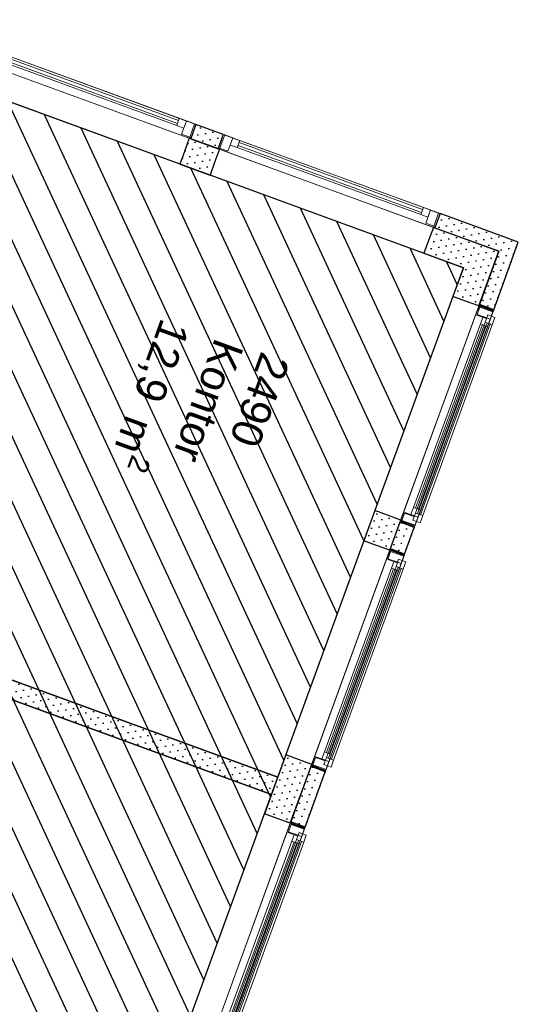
# Model space of a CAD drawing. Header units: millimetres. Extents: x 112481703 to 112588235, y 1264638581 to 1264713486.
# Tile 100 of 256: x 112562396 to 112565658, y 1264650239 to 1264656674. Entities that reach past the tile are written whole.
import ezdxf
from ezdxf.enums import TextEntityAlignment as Align

# ---------------------------------------------------------------- set-up
doc = ezdxf.new("R2010")
doc.units = ezdxf.units.MM
doc.header["$LTSCALE"] = 0.5
doc.header["$MEASUREMENT"] = 0
doc.linetypes.add('PLINE', pattern=[0])
for name, color, linetype in [('231- Bærende yttervegger', 7, 'Continuous'), ('231- Bærende yttervegger (Skravur)', 7, 'Continuous'), ('231- Bærende yttervegger (Skravur)(Nye konstruksjoner)', 7, 'Continuous'), ('231- Bærende yttervegger(Nye konstruksjoner)', 7, 'Continuous'), ('242- Ikke-bærende innervegger', 7, 'Continuous'), ('242- Ikke-bærende innervegger (Skravur)', 7, 'Continuous'), ('862- M___Nettoareal', 7, 'Continuous'), ('862- M___Nettoareal (1-100)', 7, 'Continuous'), ('862- M___Nettoareal(Polylinje)', 7, 'Continuous'), ('LA_farge_dekke_asfalt2', 7, 'Continuous')]:
    doc.layers.add(name, color=color, linetype=linetype)
doc.layers.add('234- Vinduer_ dører_ porter(Nye konstruksjoner)', color=7, linetype='Continuous', lineweight=0)
doc.styles.add('GENERATED_STYLE_1', font='arial.ttf')
pattern_1 = [(249.95599, (112557650, 1264717795), (-81.35699, 29.68231), [0, -50]), (249.95599, (112557682.11, 1264717756.67), (-81.35699, 29.68231), [0, -50])]

# ---------------------------------------------------------------- blocks, each defined once
blk = doc.blocks.new('Kontor_2490_55', base_point=(112563093.5, 1264654150.1))
at = {"layer": '862- M___Nettoareal(Polylinje)', "linetype": 'PLINE', "flags": 128}
blk.add_lwpolyline([(112565299.3, 1264655053.5), (112561785.8, 1264656335.3), (112560865.5, 1264653812.9), (112561278.9, 1264653662.1), (112560984.1, 1264652854.2), (112564084.2, 1264651723.2)], close=True, dxfattribs=at)
blk = doc.blocks.new('Landskap_2500_56', base_point=(112560777.1, 1264650164.5))
at = {"layer": '862- M___Nettoareal(Polylinje)', "linetype": 'PLINE', "flags": 128}
blk.add_lwpolyline([(112564043.1, 1264651610.5), (112560943, 1264652741.5), (112560223.2, 1264650768.7), (112560182.1, 1264650656), (112558059, 1264651430.6), (112556649.9, 1264651944.7), (112556615.6, 1264651850.7), (112555582.2, 1264649018.4), (112559424.5, 1264647616.5), (112562214.6, 1264646598.6)], close=True, dxfattribs=at)
blk = doc.blocks.new('Vindu[90]', base_point=(112557650, 1264717795))
at = {"layer": '234- Vinduer_ dører_ porter(Nye konstruksjoner)', "linetype": 'PLINE'}
for p, q in [((112565401.5, 1264654808.6), (112564884, 1264653390)), ((112565409, 1264654805.8), (112565401.5, 1264654808.6)), ((112565405.6, 1264654796.4), (112565409, 1264654805.8)), ((112565495.5, 1264654774.3), (112565409, 1264654805.8)), ((112565495.5, 1264654774.3), (112565409, 1264654805.8)), ((112565495.5, 1264654774.3), (112564977.9, 1264653355.8)), ((112565386.4, 1264654743.8), (112565405.6, 1264654796.4)), ((112565449.4, 1264654720.9), (112565386.4, 1264654743.8)), ((112565405.6, 1264654796.4), (112565492, 1264654764.9)), ((112565440.8, 1264654697.4), (112565457.9, 1264654744.4)), ((112565457.9, 1264654744.4), (112565449.4, 1264654720.9)), ((112565481.4, 1264654735.8), (112565457.9, 1264654744.4)), ((112565457.9, 1264654744.4), (112565504.9, 1264654727.2)), ((112565492, 1264654764.9), (112565481.4, 1264654735.8)), ((112565495.5, 1264654774.3), (112565492, 1264654764.9)), ((112564985.6, 1264653449.8), (112565440.8, 1264654697.4)), ((112564999.7, 1264653444.7), (112565454.9, 1264654692.2)), ((112565473.7, 1264654685.4), (112565018.5, 1264653437.8)), ((112565487.8, 1264654680.2), (112565032.6, 1264653432.7)), ((112565487.8, 1264654680.2), (112565440.8, 1264654697.4)), ((112565504.9, 1264654727.2), (112565487.8, 1264654680.2)), ((112564891.5, 1264653387.3), (112564884, 1264653390)), ((112564891.5, 1264653387.3), (112564894.9, 1264653396.7)), ((112564894.9, 1264653396.7), (112564914.1, 1264653449.3)), ((112564894.9, 1264653396.7), (112564981.4, 1264653365.2)), ((112564914.1, 1264653449.3), (112564977.1, 1264653426.3)), ((112564968.5, 1264653402.9), (112564985.6, 1264653449.8)), ((112564977.1, 1264653426.3), (112564968.5, 1264653402.9)), ((112564968.5, 1264653402.9), (112564992, 1264653394.3)), ((112565015.5, 1264653385.7), (112564968.5, 1264653402.9)), ((112564992, 1264653394.3), (112564981.4, 1264653365.2)), ((112564985.6, 1264653449.8), (112565032.6, 1264653432.7)), ((112565032.6, 1264653432.7), (112565015.5, 1264653385.7)), ((112564977.9, 1264653355.8), (112564891.5, 1264653387.3)), ((112564977.9, 1264653355.8), (112564891.5, 1264653387.3)), ((112564981.4, 1264653365.2), (112564977.9, 1264653355.8))]:
    blk.add_line(p, q, dxfattribs=at)
blk = doc.blocks.new('Vindu[91]', base_point=(112557650, 1264717795))
at = {"layer": '234- Vinduer_ dører_ porter(Nye konstruksjoner)', "linetype": 'PLINE'}
for p, q in [((112564818.9, 1264653211.5), (112564301.3, 1264651793)), ((112564803.8, 1264653146.8), (112564823, 1264653199.4)), ((112564826.4, 1264653208.8), (112564818.9, 1264653211.5)), ((112564823, 1264653199.4), (112564826.4, 1264653208.8)), ((112564823, 1264653199.4), (112564909.4, 1264653167.9)), ((112564912.8, 1264653177.3), (112564826.4, 1264653208.8)), ((112564912.8, 1264653177.3), (112564826.4, 1264653208.8)), ((112564912.8, 1264653177.3), (112564395.3, 1264651758.7)), ((112564866.7, 1264653123.8), (112564803.8, 1264653146.8)), ((112564858.1, 1264653100.4), (112564875.3, 1264653147.3)), ((112564875.3, 1264653147.3), (112564866.7, 1264653123.8)), ((112564898.8, 1264653138.8), (112564875.3, 1264653147.3)), ((112564875.3, 1264653147.3), (112564922.2, 1264653130.2)), ((112564909.4, 1264653167.9), (112564898.8, 1264653138.8)), ((112564912.8, 1264653177.3), (112564909.4, 1264653167.9)), ((112564403, 1264651852.8), (112564858.1, 1264653100.4)), ((112564417.1, 1264651847.7), (112564872.2, 1264653095.2)), ((112564891, 1264653088.4), (112564435.9, 1264651840.8)), ((112564905.1, 1264653083.2), (112564449.9, 1264651835.7)), ((112564905.1, 1264653083.2), (112564858.1, 1264653100.4)), ((112564922.2, 1264653130.2), (112564905.1, 1264653083.2)), ((112564312.3, 1264651799.7), (112564331.5, 1264651852.3)), ((112564331.5, 1264651852.3), (112564394.4, 1264651829.3)), ((112564385.8, 1264651805.8), (112564403, 1264651852.8)), ((112564403, 1264651852.8), (112564449.9, 1264651835.7)), ((112564308.8, 1264651790.3), (112564301.3, 1264651793)), ((112564308.8, 1264651790.3), (112564312.3, 1264651799.7)), ((112564395.3, 1264651758.7), (112564308.8, 1264651790.3)), ((112564395.3, 1264651758.7), (112564308.8, 1264651790.3)), ((112564312.3, 1264651799.7), (112564398.7, 1264651768.1)), ((112564394.4, 1264651829.3), (112564385.8, 1264651805.8)), ((112564385.8, 1264651805.8), (112564409.3, 1264651797.3)), ((112564432.8, 1264651788.7), (112564385.8, 1264651805.8)), ((112564409.3, 1264651797.3), (112564398.7, 1264651768.1)), ((112564449.9, 1264651835.7), (112564432.8, 1264651788.7)), ((112564398.7, 1264651768.1), (112564395.3, 1264651758.7))]:
    blk.add_line(p, q, dxfattribs=at)
blk = doc.blocks.new('Vindu[92]', base_point=(112557650, 1264717795))
at = {"layer": '234- Vinduer_ dører_ porter(Nye konstruksjoner)', "linetype": 'PLINE'}
for p, q in [((112564167.7, 1264651426.6), (112563650.1, 1264650008.1)), ((112564152.6, 1264651361.9), (112564171.7, 1264651414.5)), ((112564175.2, 1264651423.9), (112564167.7, 1264651426.6)), ((112564171.7, 1264651414.5), (112564175.2, 1264651423.9)), ((112564171.7, 1264651414.5), (112564258.2, 1264651383)), ((112564261.6, 1264651392.4), (112564175.2, 1264651423.9)), ((112564261.6, 1264651392.4), (112564175.2, 1264651423.9)), ((112564261.6, 1264651392.4), (112563744.1, 1264649973.8)), ((112564215.5, 1264651338.9), (112564152.6, 1264651361.9)), ((112564206.9, 1264651315.4), (112564224.1, 1264651362.4)), ((112564224.1, 1264651362.4), (112564215.5, 1264651338.9)), ((112564247.5, 1264651353.8), (112564224.1, 1264651362.4)), ((112564224.1, 1264651362.4), (112564271, 1264651345.3)), ((112564258.2, 1264651383), (112564247.5, 1264651353.8)), ((112564271, 1264651345.3), (112564253.9, 1264651298.3)), ((112564261.6, 1264651392.4), (112564258.2, 1264651383)), ((112563751.8, 1264650067.9), (112564206.9, 1264651315.4)), ((112563765.9, 1264650062.7), (112564221, 1264651310.3)), ((112564239.8, 1264651303.4), (112563784.6, 1264650055.9)), ((112564253.9, 1264651298.3), (112563798.7, 1264650050.7)), ((112564253.9, 1264651298.3), (112564206.9, 1264651315.4)), ((112563661.1, 1264650014.7), (112563680.3, 1264650067.4)), ((112563680.3, 1264650067.4), (112563743.2, 1264650044.4)), ((112563734.6, 1264650020.9), (112563751.8, 1264650067.9)), ((112563743.2, 1264650044.4), (112563734.6, 1264650020.9)), ((112563751.8, 1264650067.9), (112563798.7, 1264650050.7)), ((112563798.7, 1264650050.7), (112563781.6, 1264650003.8)), ((112563657.6, 1264650005.4), (112563650.1, 1264650008.1)), ((112563657.6, 1264650005.4), (112563661.1, 1264650014.7)), ((112563744.1, 1264649973.8), (112563657.6, 1264650005.4)), ((112563744.1, 1264649973.8), (112563657.6, 1264650005.4)), ((112563661.1, 1264650014.7), (112563747.5, 1264649983.2)), ((112563734.6, 1264650020.9), (112563758.1, 1264650012.3)), ((112563781.6, 1264650003.8), (112563734.6, 1264650020.9)), ((112563747.5, 1264649983.2), (112563744.1, 1264649973.8)), ((112563758.1, 1264650012.3), (112563747.5, 1264649983.2))]:
    blk.add_line(p, q, dxfattribs=at)
blk = doc.blocks.new('Vindu[98]', base_point=(112557650, 1264717795))
at = {"layer": '234- Vinduer_ dører_ porter(Nye konstruksjoner)', "linetype": 'PLINE'}
for p, q in [((112565403.2, 1264654813.3), (112564885.7, 1264653394.7)), ((112565410.8, 1264654810.5), (112565403.2, 1264654813.3)), ((112565407.3, 1264654801.1), (112565410.8, 1264654810.5)), ((112565497.2, 1264654779), (112565410.8, 1264654810.5)), ((112565497.2, 1264654779), (112565410.8, 1264654810.5)), ((112565497.2, 1264654779), (112564979.6, 1264653360.5)), ((112565388.1, 1264654748.5), (112565407.3, 1264654801.1)), ((112565474.6, 1264654717), (112565388.1, 1264654748.5)), ((112565407.3, 1264654801.1), (112565493.8, 1264654769.6)), ((112565493.8, 1264654769.6), (112565474.6, 1264654717)), ((112565497.2, 1264654779), (112565493.8, 1264654769.6)), ((112564972.4, 1264653486.6), (112565410.5, 1264654687.2)), ((112564986.5, 1264653481.4), (112565424.5, 1264654682)), ((112565410.5, 1264654687.2), (112565427.6, 1264654734.1)), ((112565457.4, 1264654670), (112565410.5, 1264654687.2)), ((112565427.6, 1264654734.1), (112565474.6, 1264654717)), ((112565474.6, 1264654717), (112565457.4, 1264654670)), ((112565443.3, 1264654675.2), (112565005.3, 1264653474.6)), ((112565457.4, 1264654670), (112565019.4, 1264653469.4)), ((112564896.6, 1264653401.4), (112564915.8, 1264653454)), ((112564915.8, 1264653454), (112565002.3, 1264653422.5)), ((112564955.3, 1264653439.6), (112564972.4, 1264653486.6)), ((112564972.4, 1264653486.6), (112565019.4, 1264653469.4)), ((112565019.4, 1264653469.4), (112565002.3, 1264653422.5)), ((112564893.2, 1264653392), (112564885.7, 1264653394.7)), ((112564893.2, 1264653392), (112564896.6, 1264653401.4)), ((112564979.6, 1264653360.5), (112564893.2, 1264653392)), ((112564979.6, 1264653360.5), (112564893.2, 1264653392)), ((112564896.6, 1264653401.4), (112564983.1, 1264653369.9)), ((112565002.3, 1264653422.5), (112564955.3, 1264653439.6)), ((112565002.3, 1264653422.5), (112564983.1, 1264653369.9)), ((112564983.1, 1264653369.9), (112564979.6, 1264653360.5))]:
    blk.add_line(p, q, dxfattribs=at)
blk = doc.blocks.new('Vindu[99]', base_point=(112557650, 1264717795))
at = {"layer": '234- Vinduer_ dører_ porter(Nye konstruksjoner)', "linetype": 'PLINE'}
for p, q in [((112564820.6, 1264653216.2), (112564303, 1264651797.7)), ((112564805.5, 1264653151.5), (112564824.7, 1264653204.1)), ((112564828.1, 1264653213.5), (112564820.6, 1264653216.2)), ((112564824.7, 1264653204.1), (112564828.1, 1264653213.5)), ((112564824.7, 1264653204.1), (112564911.1, 1264653172.6)), ((112564914.5, 1264653182), (112564828.1, 1264653213.5)), ((112564914.5, 1264653182), (112564828.1, 1264653213.5)), ((112564914.5, 1264653182), (112564397, 1264651763.4)), ((112564891.9, 1264653120), (112564805.5, 1264653151.5)), ((112564827.8, 1264653090.1), (112564844.9, 1264653137.1)), ((112564844.9, 1264653137.1), (112564891.9, 1264653120)), ((112564911.1, 1264653172.6), (112564891.9, 1264653120)), ((112564914.5, 1264653182), (112564911.1, 1264653172.6)), ((112564389.8, 1264651889.5), (112564827.8, 1264653090.1)), ((112564403.9, 1264651884.4), (112564841.9, 1264653085)), ((112564860.7, 1264653078.1), (112564422.6, 1264651877.5)), ((112564874.8, 1264653073), (112564436.7, 1264651872.4)), ((112564874.8, 1264653073), (112564827.8, 1264653090.1)), ((112564891.9, 1264653120), (112564874.8, 1264653073)), ((112564314, 1264651804.4), (112564333.2, 1264651857)), ((112564333.2, 1264651857), (112564419.6, 1264651825.4)), ((112564372.6, 1264651842.6), (112564389.8, 1264651889.5)), ((112564389.8, 1264651889.5), (112564436.7, 1264651872.4)), ((112564436.7, 1264651872.4), (112564419.6, 1264651825.4)), ((112564310.6, 1264651795), (112564303, 1264651797.7)), ((112564310.6, 1264651795), (112564314, 1264651804.4)), ((112564397, 1264651763.4), (112564310.6, 1264651795)), ((112564397, 1264651763.4), (112564310.6, 1264651795)), ((112564314, 1264651804.4), (112564400.4, 1264651772.8)), ((112564419.6, 1264651825.4), (112564372.6, 1264651842.6)), ((112564419.6, 1264651825.4), (112564400.4, 1264651772.8)), ((112564400.4, 1264651772.8), (112564397, 1264651763.4))]:
    blk.add_line(p, q, dxfattribs=at)
blk = doc.blocks.new('Vindu[100]', base_point=(112557650, 1264717795))
at = {"layer": '234- Vinduer_ dører_ porter(Nye konstruksjoner)', "linetype": 'PLINE'}
for p, q in [((112564169.4, 1264651431.3), (112563651.8, 1264650012.8)), ((112564263.3, 1264651397.1), (112563745.8, 1264649978.5)), ((112564154.3, 1264651366.6), (112564173.5, 1264651419.2)), ((112564176.9, 1264651428.6), (112564169.4, 1264651431.3)), ((112564173.5, 1264651419.2), (112564176.9, 1264651428.6)), ((112564173.5, 1264651419.2), (112564259.9, 1264651387.7)), ((112564263.3, 1264651397.1), (112564176.9, 1264651428.6)), ((112564263.3, 1264651397.1), (112564176.9, 1264651428.6)), ((112564263.3, 1264651397.1), (112564259.9, 1264651387.7)), ((112564240.7, 1264651335.1), (112564154.3, 1264651366.6)), ((112564176.6, 1264651305.2), (112564193.7, 1264651352.2)), ((112564193.7, 1264651352.2), (112564240.7, 1264651335.1)), ((112564240.7, 1264651335.1), (112564223.6, 1264651288.1)), ((112564259.9, 1264651387.7), (112564240.7, 1264651335.1)), ((112563738.6, 1264650104.6), (112564176.6, 1264651305.2)), ((112563752.7, 1264650099.5), (112564190.7, 1264651300.1)), ((112564209.5, 1264651293.2), (112563771.4, 1264650092.6)), ((112564223.6, 1264651288.1), (112563785.5, 1264650087.5)), ((112564223.6, 1264651288.1), (112564176.6, 1264651305.2)), ((112563662.8, 1264650019.4), (112563682, 1264650072.1)), ((112563682, 1264650072.1), (112563768.4, 1264650040.5)), ((112563721.4, 1264650057.7), (112563738.6, 1264650104.6)), ((112563768.4, 1264650040.5), (112563721.4, 1264650057.7)), ((112563738.6, 1264650104.6), (112563785.5, 1264650087.5)), ((112563785.5, 1264650087.5), (112563768.4, 1264650040.5)), ((112563659.3, 1264650010), (112563651.8, 1264650012.8)), ((112563659.3, 1264650010), (112563662.8, 1264650019.4)), ((112563745.8, 1264649978.5), (112563659.3, 1264650010)), ((112563745.8, 1264649978.5), (112563659.3, 1264650010)), ((112563662.8, 1264650019.4), (112563749.2, 1264649987.9)), ((112563749.2, 1264649987.9), (112563745.8, 1264649978.5)), ((112563768.4, 1264650040.5), (112563749.2, 1264649987.9))]:
    blk.add_line(p, q, dxfattribs=at)
blk = doc.blocks.new('Vindu[199]', base_point=(112557650, 1264717795))
at = {"layer": '234- Vinduer_ dører_ porter(Nye konstruksjoner)', "linetype": 'PLINE'}
for p, q in [((112562130.7, 1264656507.5), (112562099.2, 1264656421.1)), ((112562130.7, 1264656507.5), (112562099.2, 1264656421.1)), ((112562108.6, 1264656417.7), (112562140.1, 1264656504.1)), ((112562130.7, 1264656507.5), (112563549.3, 1264655990)), ((112562130.7, 1264656507.5), (112562140.1, 1264656504.1)), ((112562140.1, 1264656504.1), (112562192.7, 1264656484.9)), ((112562192.7, 1264656484.9), (112562161.2, 1264656398.5)), ((112562175.6, 1264656437.9), (112562192.7, 1264656484.9)), ((112562192.7, 1264656484.9), (112562239.7, 1264656467.8)), ((112562099.2, 1264656421.1), (112562096.4, 1264656413.6)), ((112562108.6, 1264656417.7), (112562099.2, 1264656421.1)), ((112562161.2, 1264656398.5), (112562108.6, 1264656417.7)), ((112562222.6, 1264656420.8), (112562175.6, 1264656437.9)), ((112562239.7, 1264656467.8), (112562222.6, 1264656420.8)), ((112563423.1, 1264655982.8), (112562222.6, 1264656420.8)), ((112563428.3, 1264655996.9), (112562227.7, 1264656434.9)), ((112562234.5, 1264656453.7), (112563435.1, 1264656015.7)), ((112562239.7, 1264656467.8), (112563440.3, 1264656029.7)), ((112562096.4, 1264656413.6), (112563515, 1264655896)), ((112563423.1, 1264655982.8), (112563440.3, 1264656029.7)), ((112563440.3, 1264656029.7), (112563487.3, 1264656012.6)), ((112563470.1, 1264655965.6), (112563423.1, 1264655982.8)), ((112563455.7, 1264655926.2), (112563487.3, 1264656012.6)), ((112563487.3, 1264656012.6), (112563470.1, 1264655965.6)), ((112563487.3, 1264656012.6), (112563539.9, 1264655993.4)), ((112563508.3, 1264655907), (112563539.9, 1264655993.4)), ((112563549.3, 1264655990), (112563517.7, 1264655903.6)), ((112563549.3, 1264655990), (112563517.7, 1264655903.6)), ((112563539.9, 1264655993.4), (112563549.3, 1264655990)), ((112563508.3, 1264655907), (112563455.7, 1264655926.2)), ((112563517.7, 1264655903.6), (112563508.3, 1264655907)), ((112563517.7, 1264655903.6), (112563515, 1264655896))]:
    blk.add_line(p, q, dxfattribs=at)
blk = doc.blocks.new('Vindu[200]', base_point=(112557650, 1264717795))
at = {"layer": '234- Vinduer_ dører_ porter(Nye konstruksjoner)', "linetype": 'PLINE'}
for p, q in [((112563727.7, 1264655924.9), (112563696.2, 1264655838.4)), ((112563727.7, 1264655924.9), (112563696.2, 1264655838.4)), ((112563705.6, 1264655835), (112563737.1, 1264655921.4)), ((112563727.7, 1264655924.9), (112565146.3, 1264655407.3)), ((112563727.7, 1264655924.9), (112563737.1, 1264655921.4)), ((112563737.1, 1264655921.4), (112563789.7, 1264655902.2)), ((112563789.7, 1264655902.2), (112563758.2, 1264655815.8)), ((112563772.6, 1264655855.3), (112563789.7, 1264655902.2)), ((112563789.7, 1264655902.2), (112563836.7, 1264655885.1)), ((112563696.2, 1264655838.4), (112563693.5, 1264655830.9)), ((112563705.6, 1264655835), (112563696.2, 1264655838.4)), ((112563758.2, 1264655815.8), (112563705.6, 1264655835)), ((112563819.6, 1264655838.1), (112563772.6, 1264655855.3)), ((112563836.7, 1264655885.1), (112563819.6, 1264655838.1)), ((112565020.2, 1264655400.1), (112563819.6, 1264655838.1)), ((112565025.3, 1264655414.2), (112563824.7, 1264655852.2)), ((112563831.6, 1264655871), (112565032.2, 1264655433)), ((112563836.7, 1264655885.1), (112565037.3, 1264655447.1)), ((112563693.5, 1264655830.9), (112565112, 1264655313.4)), ((112565020.2, 1264655400.1), (112565037.3, 1264655447.1)), ((112565067.1, 1264655383), (112565020.2, 1264655400.1)), ((112565037.3, 1264655447.1), (112565084.3, 1264655430)), ((112565052.7, 1264655343.5), (112565084.3, 1264655430)), ((112565084.3, 1264655430), (112565067.1, 1264655383)), ((112565084.3, 1264655430), (112565136.9, 1264655410.8)), ((112565105.4, 1264655324.3), (112565136.9, 1264655410.8)), ((112565146.3, 1264655407.3), (112565114.8, 1264655320.9)), ((112565146.3, 1264655407.3), (112565114.8, 1264655320.9)), ((112565136.9, 1264655410.8), (112565146.3, 1264655407.3)), ((112565105.4, 1264655324.3), (112565052.7, 1264655343.5)), ((112565114.8, 1264655320.9), (112565105.4, 1264655324.3)), ((112565114.8, 1264655320.9), (112565112, 1264655313.4))]:
    blk.add_line(p, q, dxfattribs=at)
blk = doc.blocks.new('Veggåpning 07[249]', base_point=(112557650, 1264717795))
at = {"layer": '234- Vinduer_ dører_ porter(Nye konstruksjoner)', "linetype": 'PLINE'}
for p, q in [((112565230.7, 1264654865.6), (112564720, 1264653465.8)), ((112565313.4, 1264654835.4), (112565230.7, 1264654865.6)), ((112565399.8, 1264654803.9), (112565313.4, 1264654835.4)), ((112565399.8, 1264654803.9), (112564889.1, 1264653404.1)), ((112564802.7, 1264653435.7), (112564720, 1264653465.8)), ((112564889.1, 1264653404.1), (112564802.7, 1264653435.7))]:
    blk.add_line(p, q, dxfattribs=at)
blk = doc.blocks.new('Veggåpning 07[250]', base_point=(112557650, 1264717795))
at = {"layer": '234- Vinduer_ dører_ porter(Nye konstruksjoner)', "linetype": 'PLINE'}
for p, q in [((112564648.1, 1264653268.5), (112564137.4, 1264651868.8)), ((112564730.7, 1264653238.4), (112564648.1, 1264653268.5)), ((112564817.2, 1264653206.9), (112564306.5, 1264651807.1)), ((112564817.2, 1264653206.9), (112564730.7, 1264653238.4)), ((112564220, 1264651838.6), (112564137.4, 1264651868.8)), ((112564306.5, 1264651807.1), (112564220, 1264651838.6))]:
    blk.add_line(p, q, dxfattribs=at)
blk = doc.blocks.new('Veggåpning 07[251]', base_point=(112557650, 1264717795))
at = {"layer": '234- Vinduer_ dører_ porter(Nye konstruksjoner)', "linetype": 'PLINE'}
for p, q in [((112563996.8, 1264651483.6), (112563486.2, 1264650083.9)), ((112564079.5, 1264651453.5), (112563996.8, 1264651483.6)), ((112564165.9, 1264651421.9), (112563655.3, 1264650022.2)), ((112564165.9, 1264651421.9), (112564079.5, 1264651453.5)), ((112563568.8, 1264650053.7), (112563486.2, 1264650083.9)), ((112563655.3, 1264650022.2), (112563568.8, 1264650053.7))]:
    blk.add_line(p, q, dxfattribs=at)
blk = doc.blocks.new('Veggåpning 07[258]', base_point=(112557650, 1264717795))
at = {"layer": '234- Vinduer_ dører_ porter(Nye konstruksjoner)', "linetype": 'PLINE'}
for p, q in [((112562105.8, 1264656410.2), (112562074.3, 1264656323.7)), ((112562105.8, 1264656410.2), (112563505.6, 1264655899.5)), ((112562074.3, 1264656323.7), (112562044.1, 1264656241.1)), ((112562044.1, 1264656241.1), (112563443.9, 1264655730.4)), ((112563505.6, 1264655899.5), (112563474.1, 1264655813)), ((112563474.1, 1264655813), (112563443.9, 1264655730.4))]:
    blk.add_line(p, q, dxfattribs=at)
blk = doc.blocks.new('Veggåpning 07[259]', base_point=(112557650, 1264717795))
at = {"layer": '234- Vinduer_ dører_ porter(Nye konstruksjoner)', "linetype": 'PLINE'}
for p, q in [((112563702.9, 1264655827.5), (112563671.3, 1264655741.1)), ((112563702.9, 1264655827.5), (112565102.6, 1264655316.8)), ((112563671.3, 1264655741.1), (112563641.2, 1264655658.4)), ((112563641.2, 1264655658.4), (112565040.9, 1264655147.7)), ((112565102.6, 1264655316.8), (112565071.1, 1264655230.4)), ((112565071.1, 1264655230.4), (112565040.9, 1264655147.7))]:
    blk.add_line(p, q, dxfattribs=at)
blk = doc.blocks.new('Label_99', base_point=(112563602.6, 1264654141))
at = {"layer": '862- M___Nettoareal (1-100)', "char_height": 200, "attachment_point": 1, "rotation": 249.95599, "style": 'GENERATED_STYLE_1'}
for s, insert in [('\\A1;{\\pql;\\pt0,241000;\\fArial|b0|i0|c0|p0;\\W1.000000;12,9\\fArial|b0|i0|c0|p0;\\W1.000000;\\A1{\\H.66x;\\S^  ;}\\fArial|b0|i0|c0|p0;\\W1.000000; m\\fArial|b0|i0|c0|p0;\\W1.000000;\\A1{\\H.66x;\\S2^  ;}\\fArial|b0|i0|c0|p0;\\W1.000000;\\fArial|b0|i0|c0|p0;\\W1.000000;\\fArial|b0|i0|c0|p0;\\W1.000000;\\fArial|b0|i0|c0|p0;\\W1.000000;\\fArial|b0|i0|c0|p0;\\W1.000000;\\fArial|b0|i0|c0|p0;\\W1.000000;\\fArial|b0|i0|c0|p0;\\W1.000000;\\A1{\\H.66x;\\S^  ;}\\fArial|b0|i0|c0|p0;\\W1.000000;\\fArial|b0|i0|c0|p0;\\W1.000000;\\A1{\\H.66x;\\S^  ;}\\fArial|b0|i0|c0|p0;\\W1.000000;\\fArial|b0|i0|c0|p0;\\W1.000000;\\fArial|b0|i0|c0|p0;\\W1.000000;\\fArial|b0|i0|c0|p0;\\W1.000000;\\fArial|b0|i0|c0|p0;\\W1.000000;\\fArial|b0|i0|c0|p0;\\W1.000000;\\fArial|b0|i0|c0|p0;\\W1.000000;\\A1{\\H.66x;\\S^  ;}\\fArial|b0|i0|c0|p0;\\W1.000000;\\fArial|b0|i0|c0|p0;\\W1.000000;\\A1{\\H.66x;\\S^  ;}\\fArial|b0|i0|c0|p0;\\W1.000000;\\fArial|b0|i0|c0|p0;\\W1.000000;\\fArial|b0|i0|c0|p0;\\W1.000000;\\fArial|b0|i0|c0|p0;\\W1.000000;\\fArial|b0|i0|c0|p0;\\W1.000000;\\fArial|b0|i0|c0|p0;\\W1.000000;\\fArial|b0|i0|c0|p0;\\W1.000000;\\A1{\\H.66x;\\S^  ;}\\fArial|b0|i0|c0|p0;\\W1.000000;\\fArial|b0|i0|c0|p0;\\W1.000000;\\A1{\\H.66x;\\S^  ;}\\fArial|b0|i0|c0|p0;\\W1.000000;\\fArial|b0|i0|c0|p0;\\W1.000000;\\fArial|b0|i0|c0|p0;\\W1.000000;\\fArial|b0|i0|c0|p0;\\W1.000000;\\fArial|b0|i0|c0|p0;\\W1.000000;\\fArial|b0|i0|c0|p0;\\W1.000000;\\fArial|b0|i0|c0|p0;\\W1.000000;\\A1{\\H.66x;\\S^  ;}\\fArial|b0|i0|c0|p0;\\W1.000000;\\fArial|b0|i0|c0|p0;\\W1.000000;\\A1{\\H.66x;\\S^  ;}\\fArial|b0|i0|c0|p0;\\W1.000000;\\fArial|b0|i0|c0|p0;\\W1.000000;\\fArial|b0|i0|c0|p0;\\W1.000000;\\fArial|b0|i0|c0|p0;\\W1.000000;\\fArial|b0|i0|c0|p0;\\W1.000000;\\fArial|b0|i0|c0|p0;\\W1.000000;\\fArial|b0|i0|c0|p0;\\W1.000000;\\fArial|b0|i0|c0|p0;\\W1.000000;}', (112563566.9, 1264654643.3)), ('\\A1;{\\pql;\\pt0,241000;\\fArial|b0|i0|c0|p0;\\W1.000000;Kontor\\fArial|b0|i0|c0|p0;\\W1.000000;\\A1{\\H.66x;\\S^  ;}\\fArial|b0|i0|c0|p0;\\W1.000000;\\fArial|b0|i0|c0|p0;\\W1.000000;\\A1{\\H.66x;\\S^  ;}\\fArial|b0|i0|c0|p0;\\W1.000000;\\fArial|b0|i0|c0|p0;\\W1.000000;\\fArial|b0|i0|c0|p0;\\W1.000000;\\fArial|b0|i0|c0|p0;\\W1.000000;\\fArial|b0|i0|c0|p0;\\W1.000000;\\fArial|b0|i0|c0|p0;\\W1.000000;\\fArial|b0|i0|c0|p0;\\W1.000000;\\A1{\\H.66x;\\S^  ;}\\fArial|b0|i0|c0|p0;\\W1.000000;\\fArial|b0|i0|c0|p0;\\W1.000000;\\A1{\\H.66x;\\S^  ;}\\fArial|b0|i0|c0|p0;\\W1.000000;\\fArial|b0|i0|c0|p0;\\W1.000000;\\fArial|b0|i0|c0|p0;\\W1.000000;\\fArial|b0|i0|c0|p0;\\W1.000000;\\fArial|b0|i0|c0|p0;\\W1.000000;\\fArial|b0|i0|c0|p0;\\W1.000000;\\fArial|b0|i0|c0|p0;\\W1.000000;\\A1{\\H.66x;\\S^  ;}\\fArial|b0|i0|c0|p0;\\W1.000000;\\fArial|b0|i0|c0|p0;\\W1.000000;\\A1{\\H.66x;\\S^  ;}\\fArial|b0|i0|c0|p0;\\W1.000000;\\fArial|b0|i0|c0|p0;\\W1.000000;\\fArial|b0|i0|c0|p0;\\W1.000000;\\fArial|b0|i0|c0|p0;\\W1.000000;\\fArial|b0|i0|c0|p0;\\W1.000000;\\fArial|b0|i0|c0|p0;\\W1.000000;\\fArial|b0|i0|c0|p0;\\W1.000000;\\A1{\\H.66x;\\S^  ;}\\fArial|b0|i0|c0|p0;\\W1.000000;\\fArial|b0|i0|c0|p0;\\W1.000000;\\A1{\\H.66x;\\S^  ;}\\fArial|b0|i0|c0|p0;\\W1.000000;\\fArial|b0|i0|c0|p0;\\W1.000000;\\fArial|b0|i0|c0|p0;\\W1.000000;\\fArial|b0|i0|c0|p0;\\W1.000000;\\fArial|b0|i0|c0|p0;\\W1.000000;\\fArial|b0|i0|c0|p0;\\W1.000000;\\fArial|b0|i0|c0|p0;\\W1.000000;\\A1{\\H.66x;\\S^  ;}\\fArial|b0|i0|c0|p0;\\W1.000000;\\fArial|b0|i0|c0|p0;\\W1.000000;\\A1{\\H.66x;\\S^  ;}\\fArial|b0|i0|c0|p0;\\W1.000000;\\fArial|b0|i0|c0|p0;\\W1.000000;\\fArial|b0|i0|c0|p0;\\W1.000000;\\fArial|b0|i0|c0|p0;\\W1.000000;\\fArial|b0|i0|c0|p0;\\W1.000000;\\fArial|b0|i0|c0|p0;\\W1.000000;\\fArial|b0|i0|c0|p0;\\W1.000000;\\fArial|b0|i0|c0|p0;\\W1.000000;}', (112563864.8, 1264654534.6)), ('\\A1;{\\pql;\\pt0,241000;\\fArial|b0|i0|c0|p0;\\W1.000000;2490\\fArial|b0|i0|c0|p0;\\W1.000000;\\A1{\\H.66x;\\S^  ;}\\fArial|b0|i0|c0|p0;\\W1.000000;\\fArial|b0|i0|c0|p0;\\W1.000000;\\A1{\\H.66x;\\S^  ;}\\fArial|b0|i0|c0|p0;\\W1.000000;\\fArial|b0|i0|c0|p0;\\W1.000000;\\fArial|b0|i0|c0|p0;\\W1.000000;\\fArial|b0|i0|c0|p0;\\W1.000000;\\fArial|b0|i0|c0|p0;\\W1.000000;\\fArial|b0|i0|c0|p0;\\W1.000000;\\fArial|b0|i0|c0|p0;\\W1.000000;\\A1{\\H.66x;\\S^  ;}\\fArial|b0|i0|c0|p0;\\W1.000000;\\fArial|b0|i0|c0|p0;\\W1.000000;\\A1{\\H.66x;\\S^  ;}\\fArial|b0|i0|c0|p0;\\W1.000000;\\fArial|b0|i0|c0|p0;\\W1.000000;\\fArial|b0|i0|c0|p0;\\W1.000000;\\fArial|b0|i0|c0|p0;\\W1.000000;\\fArial|b0|i0|c0|p0;\\W1.000000;\\fArial|b0|i0|c0|p0;\\W1.000000;\\fArial|b0|i0|c0|p0;\\W1.000000;\\A1{\\H.66x;\\S^  ;}\\fArial|b0|i0|c0|p0;\\W1.000000;\\fArial|b0|i0|c0|p0;\\W1.000000;\\A1{\\H.66x;\\S^  ;}\\fArial|b0|i0|c0|p0;\\W1.000000;\\fArial|b0|i0|c0|p0;\\W1.000000;\\fArial|b0|i0|c0|p0;\\W1.000000;\\fArial|b0|i0|c0|p0;\\W1.000000;\\fArial|b0|i0|c0|p0;\\W1.000000;\\fArial|b0|i0|c0|p0;\\W1.000000;\\fArial|b0|i0|c0|p0;\\W1.000000;\\A1{\\H.66x;\\S^  ;}\\fArial|b0|i0|c0|p0;\\W1.000000;\\fArial|b0|i0|c0|p0;\\W1.000000;\\A1{\\H.66x;\\S^  ;}\\fArial|b0|i0|c0|p0;\\W1.000000;\\fArial|b0|i0|c0|p0;\\W1.000000;\\fArial|b0|i0|c0|p0;\\W1.000000;\\fArial|b0|i0|c0|p0;\\W1.000000;\\fArial|b0|i0|c0|p0;\\W1.000000;\\fArial|b0|i0|c0|p0;\\W1.000000;\\fArial|b0|i0|c0|p0;\\W1.000000;\\A1{\\H.66x;\\S^  ;}\\fArial|b0|i0|c0|p0;\\W1.000000;\\fArial|b0|i0|c0|p0;\\W1.000000;\\A1{\\H.66x;\\S^  ;}\\fArial|b0|i0|c0|p0;\\W1.000000;\\fArial|b0|i0|c0|p0;\\W1.000000;\\fArial|b0|i0|c0|p0;\\W1.000000;\\fArial|b0|i0|c0|p0;\\W1.000000;\\fArial|b0|i0|c0|p0;\\W1.000000;\\fArial|b0|i0|c0|p0;\\W1.000000;\\fArial|b0|i0|c0|p0;\\W1.000000;\\fArial|b0|i0|c0|p0;\\W1.000000;}', (112564167, 1264654445.6))]:
    blk.add_mtext(s, dxfattribs=dict(at, insert=insert))
at = {"layer": '862- M___Nettoareal (1-100)', "style": 'GENERATED_STYLE_1'}
for tag, p in [('DUMMY_108', (112563619.4, 1264654645.4)), ('DUMMY_107', (112563914.6, 1264654537.7)), ('DUMMY_106', (112564209.9, 1264654430))]:
    blk.add_attdef(tag, text='', height=200, rotation=249.95599, dxfattribs=at).set_placement(p, align=Align.TOP_LEFT)

msp = doc.modelspace()

# ---------------------------------------------------------------- hatches: boundary and pattern name
at = {"layer": '231- Bærende yttervegger (Skravur)', "linetype": 'Continuous'}
h = msp.add_hatch(dxfattribs=at)
h.set_pattern_fill('Prikker_tett', color=256, style=0, pattern_type=2)
h.set_pattern_definition(pattern_1)
h.paths.add_polyline_path([(112563505.6, 1264655899.5), (112563443.9, 1264655730.4), (112563641.2, 1264655658.4), (112563702.9, 1264655827.5)])
h = msp.add_hatch(dxfattribs=at)
h.set_pattern_fill('Prikker_tett', color=256, style=0, pattern_type=2)
h.set_pattern_definition(pattern_1)
h.paths.add_polyline_path([(112565361, 1264655222.6), (112565102.6, 1264655316.8), (112565040.9, 1264655147.7), (112565299.3, 1264655053.5)])
h = msp.add_hatch(dxfattribs=at)
h.set_pattern_fill('Prikker_tett', color=256, style=0, pattern_type=2)
h.set_pattern_definition(pattern_1)
h.paths.add_polyline_path([(112565361, 1264655222.6), (112565299.3, 1264655053.5), (112565530.1, 1264655160.9)])
h = msp.add_hatch(dxfattribs=at)
h.set_pattern_fill('Prikker_tett', color=256, style=0, pattern_type=2)
h.set_pattern_definition(pattern_1)
h.paths.add_polyline_path([(112565530.1, 1264655160.9), (112565299.3, 1264655053.5), (112565468.4, 1264654991.8)])
h = msp.add_hatch(dxfattribs=at)
h.set_pattern_fill('Prikker_tett', color=256, style=0, pattern_type=2)
h.set_pattern_definition(pattern_1)
h.paths.add_polyline_path([(112565468.4, 1264654991.8), (112565299.3, 1264655053.5), (112565230.7, 1264654865.6), (112565399.8, 1264654803.9)])
h = msp.add_hatch(dxfattribs=at)
h.set_pattern_fill('Prikker_tett', color=256, style=0, pattern_type=2)
h.set_pattern_definition(pattern_1)
h.paths.add_polyline_path([(112564889.1, 1264653404.1), (112564720, 1264653465.8), (112564648.1, 1264653268.5), (112564817.2, 1264653206.9)])
h = msp.add_hatch(dxfattribs=at)
h.set_pattern_fill('Prikker_tett', color=256, style=0, pattern_type=2)
h.set_pattern_definition(pattern_1)
h.paths.add_polyline_path([(112564306.5, 1264651807.1), (112564137.4, 1264651868.8), (112563996.8, 1264651483.6), (112564165.9, 1264651421.9)])
at = {"layer": '231- Bærende yttervegger (Skravur)(Nye konstruksjoner)', "linetype": 'Continuous'}
h = msp.add_hatch(dxfattribs=at)
h.set_pattern_fill('Prikker_tett', color=256, style=0, pattern_type=2)
h.set_pattern_definition(pattern_1)
h.paths.add_polyline_path([(112563549.3, 1264655990), (112563515, 1264655896), (112563693.5, 1264655830.9), (112563727.7, 1264655924.9)])
h = msp.add_hatch(dxfattribs=at)
h.set_pattern_fill('Prikker_tett', color=256, style=0, pattern_type=2)
h.set_pattern_definition(pattern_1)
h.paths.add_polyline_path([(112565564.3, 1264655254.8), (112565146.3, 1264655407.3), (112565112, 1264655313.4), (112565530.1, 1264655160.9)])
h = msp.add_hatch(dxfattribs=at)
h.set_pattern_fill('Prikker_tett', color=256, style=0, pattern_type=2)
h.set_pattern_definition(pattern_1)
h.paths.add_polyline_path([(112565564.3, 1264655254.8), (112565530.1, 1264655160.9), (112565658.3, 1264655220.5)])
h = msp.add_hatch(dxfattribs=at)
h.set_pattern_fill('Prikker_tett', color=256, style=0, pattern_type=2)
h.set_pattern_definition(pattern_1)
h.paths.add_polyline_path([(112565658.3, 1264655220.5), (112565530.1, 1264655160.9), (112565624, 1264655126.6)])
h = msp.add_hatch(dxfattribs=at)
h.set_pattern_fill('Prikker_tett', color=256, style=0, pattern_type=2)
h.set_pattern_definition(pattern_1)
h.paths.add_polyline_path([(112565530.1, 1264655160.9), (112565403.2, 1264654813.3), (112565497.2, 1264654779), (112565624, 1264655126.6)])
h = msp.add_hatch(dxfattribs=at)
h.set_pattern_fill('Prikker_tett', color=256, style=0, pattern_type=2)
h.set_pattern_definition(pattern_1)
h.paths.add_polyline_path([(112564884, 1264653390), (112564820.6, 1264653216.2), (112564914.5, 1264653182), (112564977.9, 1264653355.8)])
h = msp.add_hatch(dxfattribs=at)
h.set_pattern_fill('Prikker_tett', color=256, style=0, pattern_type=2)
h.set_pattern_definition(pattern_1)
h.paths.add_polyline_path([(112564301.3, 1264651793), (112564169.4, 1264651431.3), (112564263.3, 1264651397.1), (112564395.3, 1264651758.7)])
at = {"layer": '242- Ikke-bærende innervegger (Skravur)', "linetype": 'Continuous'}
h = msp.add_hatch(dxfattribs=at)
h.set_pattern_fill('Prikker_tett', color=256, style=0, pattern_type=2)
h.set_pattern_definition(pattern_1)
h.paths.add_polyline_path([(112564084.2, 1264651723.2), (112560984.1, 1264652854.2), (112560943, 1264652741.5), (112564043.1, 1264651610.5)])
at = {"layer": 'LA_farge_dekke_asfalt2', "linetype": 'Continuous'}
h = msp.add_hatch(dxfattribs=at)
h.set_pattern_fill('Murverk', color=256, style=0, pattern_type=2)
h.set_pattern_definition([(294.956, (112557650, 1264717795), (163.1938, 75.94596), [])])
h.paths.add_polyline_path([(112560860.6, 1264667658.3), (112562616.7, 1264672471.6), (112559995.7, 1264673427.9), (112559309.6, 1264671547.3), (112556566.5, 1264672548.1), (112556077.4, 1264671207.6), (112551887.6, 1264672736.3), (112550859.3, 1264669918), (112548773.8, 1264670678.9), (112548539, 1264670035.4), (112546176.3, 1264670897.4), (112543555.3, 1264671853.6), (112540861.4, 1264664469.7), (112545422.3, 1264662805.7), (112543616.1, 1264657854.9), (112550126.3, 1264655479.7), (112546836, 1264646461.2), (112560363.8, 1264641525.7), (112565299.3, 1264655053.5), (112555491.6, 1264658631.7), (112556213.9, 1264660591.1), (112557023.9, 1264660297.4), (112558073.9, 1264663192.9), (112557263, 1264663486.9), (112559028.7, 1264668326.6)])

# ---------------------------------------------------------------- linework, layer by layer
at = {"layer": '231- Bærende yttervegger', "linetype": 'PLINE'}
for p, q in [((112563505.6, 1264655899.5), (112563474.1, 1264655813)), ((112563474.1, 1264655813), (112563443.9, 1264655730.4)), ((112563702.9, 1264655827.5), (112563671.3, 1264655741.1)), ((112563671.3, 1264655741.1), (112563641.2, 1264655658.4)), ((112565102.6, 1264655316.8), (112565071.1, 1264655230.4)), ((112565071.1, 1264655230.4), (112565040.9, 1264655147.7)), ((112565313.4, 1264654835.4), (112565230.7, 1264654865.6)), ((112565399.8, 1264654803.9), (112565313.4, 1264654835.4)), ((112564802.7, 1264653435.7), (112564720, 1264653465.8)), ((112564889.1, 1264653404.1), (112564802.7, 1264653435.7)), ((112564730.7, 1264653238.4), (112564648.1, 1264653268.5)), ((112564817.2, 1264653206.9), (112564730.7, 1264653238.4)), ((112564220, 1264651838.6), (112564137.4, 1264651868.8)), ((112564306.5, 1264651807.1), (112564220, 1264651838.6)), ((112564079.5, 1264651453.5), (112563996.8, 1264651483.6)), ((112564165.9, 1264651421.9), (112564079.5, 1264651453.5))]:
    msp.add_line(p, q, dxfattribs=at)
at = {"layer": '231- Bærende yttervegger', "linetype": 'PLINE', "flags": 128}
for points in [[(112563702.9, 1264655827.5), (112563505.6, 1264655899.5)], [(112563443.9, 1264655730.4), (112563641.2, 1264655658.4)], [(112565361, 1264655222.6), (112565102.6, 1264655316.8)], [(112565530.1, 1264655160.9), (112565361, 1264655222.6)], [(112565040.9, 1264655147.7), (112565299.3, 1264655053.5)], [(112565399.8, 1264654803.9), (112565530.1, 1264655160.9)], [(112565299.3, 1264655053.5), (112565230.7, 1264654865.6)], [(112564720, 1264653465.8), (112564648.1, 1264653268.5)], [(112564817.2, 1264653206.9), (112564889.1, 1264653404.1)], [(112564137.4, 1264651868.8), (112563996.8, 1264651483.6)], [(112564165.9, 1264651421.9), (112564306.5, 1264651807.1)]]:
    msp.add_lwpolyline(points, dxfattribs=at)
at = {"layer": '231- Bærende yttervegger(Nye konstruksjoner)', "linetype": 'PLINE'}
for p, q in [((112563549.3, 1264655990), (112563517.7, 1264655903.6)), ((112563517.7, 1264655903.6), (112563515, 1264655896)), ((112563727.7, 1264655924.9), (112563696.2, 1264655838.4)), ((112563696.2, 1264655838.4), (112563693.5, 1264655830.9)), ((112565146.3, 1264655407.3), (112565114.8, 1264655320.9)), ((112565114.8, 1264655320.9), (112565112, 1264655313.4)), ((112565410.8, 1264654810.5), (112565403.2, 1264654813.3)), ((112565497.2, 1264654779), (112565410.8, 1264654810.5)), ((112564891.5, 1264653387.3), (112564884, 1264653390)), ((112564977.9, 1264653355.8), (112564891.5, 1264653387.3)), ((112564828.1, 1264653213.5), (112564820.6, 1264653216.2)), ((112564914.5, 1264653182), (112564828.1, 1264653213.5)), ((112564308.8, 1264651790.3), (112564301.3, 1264651793)), ((112564395.3, 1264651758.7), (112564308.8, 1264651790.3)), ((112564176.9, 1264651428.6), (112564169.4, 1264651431.3)), ((112564263.3, 1264651397.1), (112564176.9, 1264651428.6))]:
    msp.add_line(p, q, dxfattribs=at)
at = {"layer": '231- Bærende yttervegger(Nye konstruksjoner)', "linetype": 'PLINE', "flags": 128}
for points in [[(112563727.7, 1264655924.9), (112563549.3, 1264655990)], [(112563515, 1264655896), (112563693.5, 1264655830.9)], [(112565564.3, 1264655254.8), (112565146.3, 1264655407.3)], [(112565112, 1264655313.4), (112565530.1, 1264655160.9)], [(112565497.2, 1264654779), (112565658.3, 1264655220.5)], [(112565658.3, 1264655220.5), (112565564.3, 1264655254.8)], [(112565530.1, 1264655160.9), (112565403.2, 1264654813.3)], [(112564884, 1264653390), (112564820.6, 1264653216.2)], [(112564914.5, 1264653182), (112564977.9, 1264653355.8)], [(112564301.3, 1264651793), (112564169.4, 1264651431.3)], [(112564263.3, 1264651397.1), (112564395.3, 1264651758.7)]]:
    msp.add_lwpolyline(points, dxfattribs=at)
at = {"layer": '242- Ikke-bærende innervegger', "linetype": 'PLINE', "flags": 128}
for points in [[(112564084.2, 1264651723.2), (112560984.1, 1264652854.2)], [(112560943, 1264652741.5), (112564043.1, 1264651610.5)], [(112564043.1, 1264651610.5), (112564084.2, 1264651723.2)]]:
    msp.add_lwpolyline(points, dxfattribs=at)

# ---------------------------------------------------------------- block references
at = {"layer": '234- Vinduer_ dører_ porter(Nye konstruksjoner)', "linetype": 'PLINE'}
for name in ['Vindu[199]', 'Veggåpning 07[258]', 'Vindu[200]', 'Veggåpning 07[259]', 'Veggåpning 07[249]', 'Vindu[90]', 'Vindu[98]', 'Veggåpning 07[250]', 'Vindu[91]', 'Vindu[99]', 'Veggåpning 07[251]', 'Vindu[92]', 'Vindu[100]']:
    msp.add_blockref(name, (112557650, 1264717795), dxfattribs=at)
at = {"layer": '862- M___Nettoareal', "linetype": 'Continuous'}
for name, p in [('Kontor_2490_55', (112563093.5, 1264654150.1)), ('Landskap_2500_56', (112560777.1, 1264650164.5))]:
    msp.add_blockref(name, p, dxfattribs=at)
at = {"layer": '862- M___Nettoareal (1-100)', "linetype": 'PLINE'}
msp.add_blockref('Label_99', (112563602.6, 1264654141), dxfattribs=at)

doc.saveas('drawing.dxf')
